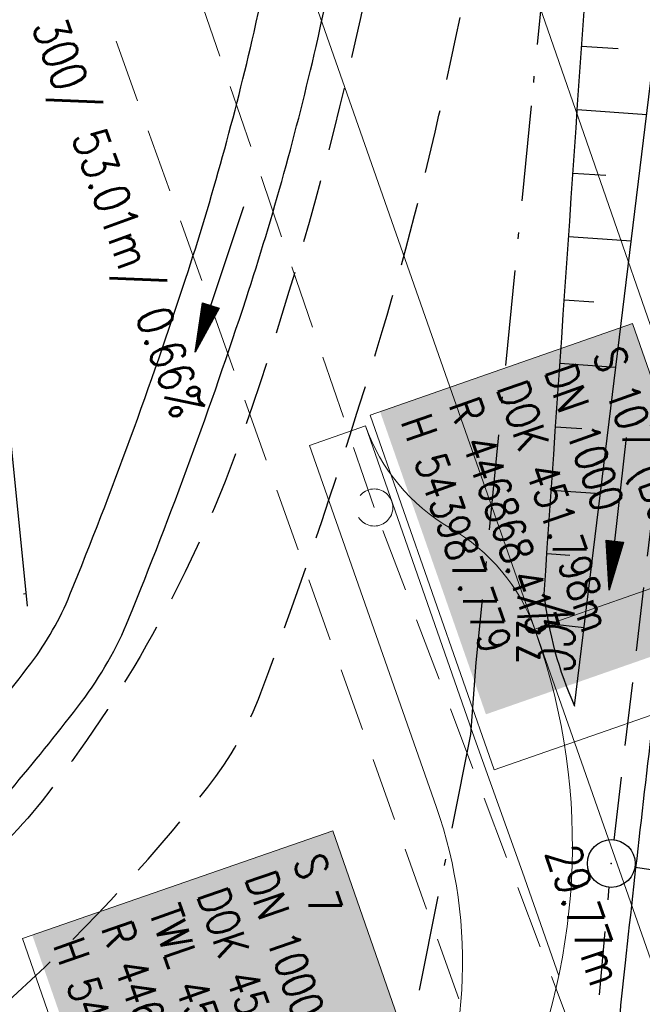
# Model space of a CAD drawing. Extents: x 446577 to 447216, y 443659 to 444842.
# Tile 67 of 177: x 446834 to 446853, y 444069 to 444100. Entities that reach past the tile are written whole.
import ezdxf

# ---------------------------------------------------------------- set-up
doc = ezdxf.new("R2010")
doc.units = 0
doc.header["$LTSCALE"] = 2
doc.header["$MEASUREMENT"] = 0
for name, pattern in [('ACAD_ISO02W100', [0.5, 0.25, -0.25]), ('AUSGEZOGEN', [0]), ('BAB-FM2', [2.6, 1.5, -0.5, 0.1, -0.5]), ('GESTRICH-X2', [1.5, 1, -0.5])]:
    doc.linetypes.add(name, pattern=pattern)
doc.layers.get('0').update_dxf_attribs({"linetype": 'AUSGEZOGEN'})
for name, color, linetype in [('ANMERKUNG', 7, 'CONTINUOUS'), ('BAB_FM', 5, 'BAB-FM2'), ('Beschriftung', 7, 'CONTINUOUS'), ('BOESCHG', 250, 'AUSGEZOGEN'), ('DB-Geländemodellierung', 15, 'CONTINUOUS'), ('FBRTOP', 250, 'AUSGEZOGEN'), ('GLOBAL', 7, 'CONTINUOUS'), ('Hintergrund', 7, 'CONTINUOUS'), ('Hintergrundplan', 7, 'CONTINUOUS'), ('KANAL', 7, 'GESTRICH-X2'), ('MULDE', 250, 'AUSGEZOGEN'), ('PFEIL', 7, 'CONTINUOUS'), ('PFEILTOP', 200, 'AUSGEZOGEN'), ('SCHLITZRINNE', 200, 'AUSGEZOGEN'), ('SCHSYMBOL', 200, 'AUSGEZOGEN'), ('STRASSE', 250, 'AUSGEZOGEN'), ('WEG', 250, 'GESTRICH-X2')]:
    doc.layers.add(name, color=color, linetype=linetype)
doc.styles.add('6', font='txt_____.ttf', dxfattribs={"width": 0.8, "height": 1})
doc.styles.add('8', font='txt_____.ttf', dxfattribs={"width": 0.8, "height": 1})
doc.styles.add('ROMANS', font='romans.shx', dxfattribs={"width": 0.8})

# ---------------------------------------------------------------- blocks, each defined once
blk = doc.blocks.new('GST')
at = {"color": 0}
blk.add_circle((0, 0), 0.75, dxfattribs=at)
blk.add_point((0, 0), dxfattribs=at)
blk = doc.blocks.new('10')
blk.add_blockref('GST', (0, 0))
blk = doc.blocks.new('PFEIL2')
at = {"color": 0}
for p, q in [((0.88, 0.002), (-2.401, -0.012)), ((0.881, -0.271), (0.879, 0.276)), ((0.879, 0.276), (2.429, 0.009)), ((0.911, 0.27), (0.879, 0.265)), ((0.965, 0.261), (0.879, 0.246)), ((1.019, 0.252), (0.879, 0.228)), ((1.073, 0.242), (0.879, 0.209)), ((1.127, 0.233), (0.879, 0.191)), ((1.181, 0.224), (0.879, 0.172)), ((1.235, 0.214), (0.879, 0.154)), ((1.289, 0.205), (0.879, 0.135)), ((1.343, 0.196), (0.879, 0.117)), ((1.397, 0.187), (0.879, 0.098)), ((1.451, 0.177), (0.879, 0.08)), ((1.505, 0.168), (0.879, 0.061)), ((1.559, 0.159), (0.88, 0.043)), ((1.613, 0.149), (0.88, 0.024)), ((1.668, 0.14), (0.88, 0.006)), ((1.722, 0.131), (0.88, -0.013)), ((1.776, 0.121), (0.88, -0.031)), ((1.83, 0.112), (0.88, -0.05)), ((1.884, 0.103), (0.88, -0.068)), ((1.938, 0.094), (0.88, -0.087)), ((1.992, 0.084), (0.88, -0.105)), ((2.046, 0.075), (0.88, -0.124)), ((2.1, 0.066), (0.88, -0.142)), ((2.154, 0.056), (0.88, -0.161)), ((2.208, 0.047), (0.88, -0.179)), ((2.262, 0.038), (0.881, -0.198)), ((2.316, 0.029), (0.881, -0.216)), ((2.37, 0.019), (0.881, -0.235)), ((2.424, 0.01), (0.881, -0.253)), ((2.429, 0.009), (0.881, -0.271))]:
    blk.add_line(p, q, dxfattribs=at)
blk = doc.blocks.new('Schacht')
at = {"color": 18, "lineweight": 9, "true_color": 0x000000}
blk.add_circle((0, 0), 0.779, dxfattribs=at)

msp = doc.modelspace()

# ---------------------------------------------------------------- hatches: boundary and pattern name
at = {"layer": 'SCHLITZRINNE'}
h = msp.add_hatch(dxfattribs=at)
h.set_pattern_fill('_USER', color=256, scale=1.5, angle=45, style=0, pattern_type=0)
h.set_pattern_definition([(322.9886, (446836.6, 444435.4555), (0.9029613, 1.1977733), [])])
edge = h.paths.add_edge_path()
edge.add_arc((443111.832, 443902.605), 3762.708, 8.237949, 8.309741, ccw=False)
edge.add_arc((446520.767, 444396.145), 318.231, 7.99109, 8.23795, ccw=False)
edge.add_arc((253459.124, 417293.726), 195272.941, 7.98719511, 7.99108691, ccw=False)
edge.add_arc((449695.908, 444828.286), 2886.155, 187.987194, 188.019207)
edge.add_arc((478554.213, 448893.922), 32029.442, 188.0192069, 188.0307218)
edge.add_arc((640420.622, 471731.273), 195498.946, 188.0307211, 188.03538189)
edge.add_arc((455274.806, 445594.124), 8517.332, 188.0353819, 188.0971516)
edge.add_arc((489167.9, 450416.106), 42751.721, 188.0971513, 188.1247221)
edge.add_arc((449184.272, 444707.99), 2362.699, 188.124722, 188.49575)
edge.add_arc((449950.357, 444822.425), 3137.283, 188.49575, 188.817734)
edge.add_arc((447543.72, 444449.095), 701.862, 188.817734, 189.303528)
edge.add_arc((451782.27, 445143.452), 4996.911, 189.303528, 189.485594)
edge.add_arc((448740.59, 444635.235), 1913.065, 189.485594, 190.210777)
edge.add_arc((449004.187, 444682.715), 2180.905, 190.210777, 190.889971)
edge.add_arc((448612.493, 444607.358), 1782.027, 190.889971, 191.613703)
edge.add_arc((448466.452, 444577.343), 1632.933, 191.613703, 192.369753)
edge.add_arc((450054.509, 444925.622), 3258.733, 192.369753, 192.712319)
edge.add_arc((448394.443, 444551.135), 1556.951, 192.712319, 193.207918)
edge.add_arc((448423.514, 444557.958), 1586.813, 193.207918, 193.562183)
edge.add_arc((449785.723, 444886.559), 2988.095, 193.562183, 193.820345)
edge.add_arc((448360.45, 444535.942), 1520.33, 193.820345, 194.673969)
edge.add_arc((449045.992, 444715.457), 2228.985, 194.673969, 195.378954)
edge.add_arc((447260.209, 444224.277), 376.885, 195.37895, 195.98013)
edge.add_arc((496192.196, 458236.932), 51275.744, 195.9801271, 196.0316672)
edge.add_arc((447192.225, 444157.103), 293.013, 196.03167, 196.92811)
edge.add_arc((450021.91, 445018.344), 3250.86, 196.928113, 197.197245)
edge.add_arc((443111.832, 443902.605), 3762.208, 8.237949, 8.309741, ccw=False)
edge.add_arc((446520.767, 444396.145), 317.731, 7.99109, 8.23795, ccw=False)
edge.add_arc((253459.124, 417293.726), 195272.441, 7.98719511, 7.99108691, ccw=False)
edge.add_arc((449695.908, 444828.286), 2886.655, 187.987194, 188.005519)
edge.add_line((446834.541, 444446.336), (446835.036, 444446.408))
h = msp.add_hatch(dxfattribs=at)
h.set_pattern_fill('_USER', color=256, scale=1.5, angle=45, style=0, pattern_type=0)
h.set_pattern_definition([(331.9152, (446910.9975, 444074.8353), (0.706167, 1.3233776), [])])
edge = h.paths.add_edge_path()
edge.add_arc((443111.832, 443902.605), 3762.708, 8.237949, 8.309741, ccw=False)
edge.add_arc((446520.767, 444396.145), 318.231, 7.99109, 8.23795, ccw=False)
edge.add_arc((253459.124, 417293.726), 195272.941, 7.98719511, 7.99108691, ccw=False)
edge.add_arc((449695.908, 444828.286), 2886.155, 187.987194, 188.019207)
edge.add_arc((478554.213, 448893.922), 32029.442, 188.0192069, 188.0307218)
edge.add_arc((640420.622, 471731.273), 195498.946, 188.0307211, 188.03538189)
edge.add_arc((455274.806, 445594.124), 8517.332, 188.0353819, 188.0971516)
edge.add_arc((489167.9, 450416.106), 42751.721, 188.0971513, 188.1247221)
edge.add_arc((449184.272, 444707.99), 2362.699, 188.124722, 188.49575)
edge.add_arc((449950.357, 444822.425), 3137.283, 188.49575, 188.817734)
edge.add_arc((447543.72, 444449.095), 701.862, 188.817734, 189.303528)
edge.add_arc((451782.27, 445143.452), 4996.911, 189.303528, 189.485594)
edge.add_arc((448740.59, 444635.235), 1913.065, 189.485594, 190.210777)
edge.add_arc((449004.187, 444682.715), 2180.905, 190.210777, 190.889971)
edge.add_arc((448612.493, 444607.358), 1782.027, 190.889971, 191.613703)
edge.add_arc((448466.452, 444577.343), 1632.933, 191.613703, 192.369753)
edge.add_arc((450054.509, 444925.622), 3258.733, 192.369753, 192.712319)
edge.add_arc((448394.443, 444551.135), 1556.951, 192.712319, 193.207918)
edge.add_arc((448423.514, 444557.958), 1586.813, 193.207918, 193.562183)
edge.add_arc((449785.723, 444886.559), 2988.095, 193.562183, 193.820345)
edge.add_arc((448360.45, 444535.942), 1520.33, 193.820345, 194.673969)
edge.add_arc((449045.992, 444715.457), 2228.985, 194.673969, 195.378954)
edge.add_arc((447260.209, 444224.277), 376.885, 195.37895, 195.98013)
edge.add_arc((496192.196, 458236.932), 51275.744, 195.9801271, 196.0316672)
edge.add_arc((447192.225, 444157.103), 293.013, 196.03167, 196.92811)
edge.add_arc((450021.91, 445018.344), 3250.86, 196.928113, 197.197245)
edge.add_arc((447192.225, 444157.103), 293.513, 196.16651, 196.92811)
edge.add_arc((450021.91, 445018.344), 3251.36, 196.928113, 197.197245)

# ---------------------------------------------------------------- linework, layer by layer
at = {"layer": 'BAB_FM'}
msp.add_lwpolyline([(446853.708, 444137.267), (446853.277, 444131.79), (446852.327, 444121.976), (446851.522, 444114.05), (446850.881, 444107.032), (446849.887, 444096.942), (446848.156, 444079.429), (446847.984, 444077.166), (446846.008, 444067.334), (446844.876, 444059.316)], dxfattribs=at)
at = {"layer": 'Beschriftung', "color": 18, "lineweight": 9, "true_color": 0x000000}
for points in [[(446853.073, 444090.096), (446856.971, 444078.936), (446848.727, 444076.056), (446844.828, 444087.216), (446853.073, 444090.096)], [(446843.654, 444074.143), (446846.876, 444064.88), (446837.117, 444061.485), (446833.894, 444070.748), (446843.654, 444074.143)]]:
    msp.add_lwpolyline(points, close=True, dxfattribs=at)
at = {"layer": 'BOESCHG'}
for p, q in [((446851.477, 444098.812), (446851.475, 444098.812)), ((446852.621, 444098.734), (446851.475, 444098.812)), ((446851.341, 444096.817), (446851.339, 444096.817)), ((446853.526, 444096.668), (446851.339, 444096.817)), ((446851.204, 444094.822), (446851.202, 444094.822)), ((446852.243, 444094.751), (446851.202, 444094.822)), ((446851.068, 444092.826), (446851.066, 444092.826)), ((446853.041, 444092.691), (446851.066, 444092.826)), ((446850.932, 444090.831), (446850.93, 444090.831)), ((446851.864, 444090.767), (446850.93, 444090.831)), ((446850.795, 444088.836), (446850.793, 444088.836)), ((446852.556, 444088.715), (446850.793, 444088.836)), ((446850.659, 444086.84), (446850.657, 444086.84)), ((446851.485, 444086.784), (446850.657, 444086.84)), ((446850.522, 444084.845), (446850.52, 444084.845)), ((446852.071, 444084.739), (446850.52, 444084.845)), ((446850.385, 444082.85), (446850.383, 444082.85)), ((446851.106, 444082.8), (446850.383, 444082.85)), ((446850.435, 444080.661), (446851.558, 444080.534))]:
    msp.add_line(p, q, dxfattribs=at)
msp.add_lwpolyline([(446851.257, 444078.066), (446854.894, 444107.889), (446857.706, 444136.701), (446859.375, 444172.578), (446858.291, 444179.896), (446854.366, 444208.322)], dxfattribs=at)
msp.add_lwpolyline([(446850.297, 444081.579, 0.000178), (446851.901, 444105.062, 0.0003), (446852.836, 444118.951, 0.000008), (446854.502, 444143.918, 0.00008), (446854.675, 444146.523, 0.009299), (446855.437, 444162.486, 0.028343), (446855.292, 444167.731, 0.032081), (446854.491, 444173.092, -0.022453), (446853.199, 444180.724, -0.001175), (446852.846, 444183.64, 0.000479), (446851.991, 444190.793, 0.00536), (446850.025, 444205.751, 0.109268), (446849.762, 444206.452, 0.274027), (446849.529, 444206.567, 0.013185), (446844.534, 444206.055, 0.021428), (446840.347, 444205.33, 0.02141), (446836.233, 444204.249)], format="xyb", dxfattribs=at)
msp.add_arc((446861.83, 444082.843), 11.603, 186.2548, 204.3134, dxfattribs=at)
at = {"layer": 'DB-Geländemodellierung', "linetype": 'Continuous'}
msp.add_line((446831.758, 444103.982), (446834.047, 444081.203), dxfattribs=at)
at = {"layer": 'DB-Geländemodellierung', "linetype": 'ACAD_ISO02W100'}
msp.add_line((446834.007, 444081.594), (446833.929, 444081.586), dxfattribs=at)
at = {"layer": 'FBRTOP', "color": 0, "const_width": 0.5}
for points in [[(446953.236, 443912.197, -0.000006), (446957.365, 443900.399, 0.000004), (446961.494, 443888.601, 0.000002), (446973.881, 443853.206, 0.000002), (446986.269, 443817.81, 0.000004), (446998.657, 443782.416, -0.000006), (447011.045, 443747.021, -0.000001), (447016.033, 443732.768, 0.000003)], [(446979.664, 443921.447, -0.000006), (446983.793, 443909.648, 0.000004), (446987.922, 443897.849, 0.000002), (447000.31, 443862.454, 0.000002), (447012.697, 443827.06, 0.000004), (447025.085, 443791.665, -0.000006), (447037.473, 443756.271, 0), (447039.084, 443751.668, 0.000003)], [(446839.935, 444441.166, -0.000011), (446846.01, 444397.876, 0.000067)], [(446954.889, 443992.234, 0.000003), (446959.018, 443980.437, -0.000018)], [(446928.459, 443982.988, 0.000003), (446932.589, 443971.189, -0.000018), (446936.719, 443959.39, -0.000007), (446940.848, 443947.592, 0.000013), (446944.977, 443935.794, 0.000013), (446949.106, 443923.995, -0.000019)], [(446866.566, 444271.777, 0.002691), (446871.765, 444245.898, 0.003085), (446877.214, 444220.305, 0.003296), (446882.62, 444196.418, 0.003493), (446888.335, 444172.666, 0.003551), (446894.287, 444149.378, 0.002848), (446900.319, 444126.973, 0.002558), (446907.306, 444102.1, 0.002824), (446915.542, 444073.946, 0.003985), (446921.651, 444054.071, 0.002928), (446930.243, 444027.436, 0.003935), (446936.907, 444007.707, 0.000126), (446946.647, 443979.626, 0.000195), (446952.953, 443961.485, 0.000026), (446968.558, 443916.655, 0.000443), (446969.471, 443914.039, 0.00013), (446975.672, 443896.342, -0.000082), (446985.547, 443868.172, -0.00001), (446990.142, 443855.056, -0.000011), (446994.25, 443843.328, -0.000533)], [(446963.147, 443968.64, -0.000007), (446967.276, 443956.841, 0.000013)], [(446926.622, 443988.238, 0.000004), (446928.252, 443983.582, 0.00003)]]:
    msp.add_lwpolyline(points, format="xyb", dxfattribs=at)
at = {"layer": 'Hintergrund', "color": 254, "lineweight": 18, "true_color": 0xcccccc}
for p, q in [((446844.684, 444086.88), (446842.925, 444086.263)), ((446844.684, 444086.88), (446848.109, 444077.058)), ((446848.109, 444077.058), (446849.616, 444072.843)), ((446849.616, 444072.843), (446850.759, 444069.579))]:
    msp.add_line(p, q, dxfattribs=at)
for points in [[(446844.684, 444086.88, 0.179729), (446847.35, 444083.662)], [(446842.925, 444086.263), (446846.906, 444074.909, -0.198089), (446846.251, 444063.492), (446840.442, 444051.417, 0.177553), (446838.776, 444034.285, -0.170894), (446838.583, 444032.24), (446835.564, 444025.958)], [(446850.004, 444080.48, 0.178147), (446847.35, 444083.662)], [(446850.062, 444080.312, -0.19887), (446849.211, 444065.031), (446842.245, 444050.55, 0.186096), (446840.915, 444034.056)]]:
    msp.add_lwpolyline(points, format="xyb", dxfattribs=at)
at = {"layer": 'Hintergrundplan', "color": 254, "lineweight": 18, "true_color": 0xcccccc}
for p, q in [((446856.194, 444082.65), (446840.221, 444128.786)), ((446857.874, 444058.011), (446833.865, 444126.56)), ((446844.684, 444086.88), (446842.925, 444086.263)), ((446844.684, 444086.88), (446848.109, 444077.058)), ((446856.194, 444082.65), (446850.004, 444080.48)), ((446848.109, 444077.058), (446849.616, 444072.843)), ((446849.616, 444072.843), (446850.759, 444069.579))]:
    msp.add_line(p, q, dxfattribs=at)
for points in [[(446844.684, 444086.88, 0.179729), (446847.35, 444083.662)], [(446842.925, 444086.263), (446846.906, 444074.909, -0.198089), (446846.251, 444063.492), (446840.442, 444051.417, 0.177553), (446838.776, 444034.285, -0.170894), (446838.583, 444032.24), (446835.564, 444025.958)], [(446850.004, 444080.48, 0.178147), (446847.35, 444083.662)], [(446850.062, 444080.312, -0.19887), (446849.211, 444065.031), (446842.245, 444050.55, 0.186096), (446840.915, 444034.056)]]:
    msp.add_lwpolyline(points, format="xyb", dxfattribs=at)
at = {"layer": 'KANAL', "color": 92, "lineweight": 9, "true_color": 0x00b400}
msp.add_line((446848.624, 444066.025), (446830.786, 444115.938, 451.592), dxfattribs=at)
at = {"layer": 'KANAL'}
for p, q in [((446852.5, 444073.844), (446854.531, 444091.125)), ((446853.156, 444073), (446859.375, 444072.031)), ((446850.125, 444048.063), (446852.344, 444072.375))]:
    msp.add_line(p, q, dxfattribs=at)
at = {"layer": 'KANAL', "color": 92, "lineweight": 9, "true_color": 0x00b400}
msp.add_polyline3d([(446855.478, 444056.458, 0), (446844.957, 444084.31, 0), (446832.482, 444120.803, 451.482), (446826.566, 444143.862, 450.963)], dxfattribs=at)
at = {"layer": 'MULDE', "flags": 128}
for points in [[(446831.433, 444073.102, 0.027405), (446835.754, 444078.197, 0.0657), (446837.243, 444080.815, 0.017533), (446840.926, 444090.87, 0.02288), (446843.127, 444098.816, 0.010625), (446845.241, 444109.073, 0.010696), (446846.904, 444119.343, 0.023697), (446847.379, 444124.501, 0.005507), (446848.111, 444146.379, 0.052056), (446847.006, 444159.885, 0.03238), (446841.668, 444180.76, 0.03238)], [(446829.981, 444074.478, 0.027405), (446834.16, 444079.405, 0.0657), (446835.391, 444081.569, 0.017533), (446839.025, 444091.492, 0.02288), (446841.177, 444099.262, 0.010625), (446843.274, 444109.435, 0.010696), (446844.924, 444119.621, 0.023697), (446845.381, 444124.59, 0.005507), (446846.111, 444146.423, 0.052056), (446845.04, 444159.516, 0.03238), (446839.766, 444180.14, 0.03238)]]:
    msp.add_lwpolyline(points, format="xyb", dxfattribs=at)
at = {"layer": 'STRASSE'}
for points in [[(447043.661, 443874.317, 0.00065), (447041.176, 443881.432, 0.001872), (447040.301, 443883.897, 0.056151), (447039.637, 443885.247, 0.027107), (447037.823, 443887.77, 0.023122), (447036.129, 443889.687, 0.039357), (447035, 443890.681, 0.016729), (447033.458, 443891.758, 0.021771), (447032.213, 443892.493, 0.00424), (447031.256, 443892.992, 0.001159), (447027.738, 443894.78, 0.012233), (447021.582, 443897.704, -0.012648), (447015.63, 443900.536, -0.04443), (447012.536, 443902.469, -0.040823), (447009.574, 443905.112, -0.048131), (447006.927, 443908.492, -0.056635), (447005.322, 443911.773, -0.000988), (447002.382, 443920.089, -0.000382), (446994.841, 443941.603, -0.000001), (446989.039, 443958.198, -0.000032)], [(447068.931, 443945.908, 0.000002), (447074.525, 443910.767, 0.000014)], [(447049.189, 444050.771, 0.000203), (447055.063, 444013.845, 0.000415), (447057.959, 443995.782, 0.000007), (447066.417, 443943.312, -0.000072), (447067.235, 443938.233, -0.000506), (447069.899, 443921.568, 0.000383), (447073.414, 443899.55, 0.002551), (447074.205, 443894.777, 0.000503), (447078.363, 443870.591, 0.006787)], [(446860.828, 444142.838, -0.004342), (446859.19, 444122.313, -0.007421), (446857.949, 444110.329, -0.005828), (446855.94, 444094.919, 0.005838), (446853.934, 444079.537, 0.002081), (446852.843, 444069.99, 0.006504), (446852.546, 444066.929, 0.011525), (446852.483, 444065.884, 0.003515), (446852.378, 444062.455, 0.021637), (446852.507, 444055.934, 0.01721), (446853.305, 444047.775, 0.016598), (446854.629, 444039.829, 0.025623), (446855.918, 444034.77, 0.001286), (446856.675, 444032.351, 0.004431), (446856.903, 444031.651, 0.002442), (446857.661, 444029.427, 0.000136), (446871.48, 443989.559, 0.000951), (446884.947, 443950.977, 0.029801), (446885.452, 443949.774, 0.032126), (446886.053, 443948.727, -0.016284), (446887.303, 443946.701, -0.009651), (446888.18, 443945.1, 0.015724), (446888.73, 443944.123, 0.031866)]]:
    msp.add_lwpolyline(points, format="xyb", dxfattribs=at)
at = {"layer": 'WEG', "flags": 128}
for points in [[(446833.308, 444068.653, 0.043042), (446839.721, 444075.509, 0.078339), (446841.392, 444078.479, 0.015374), (446845.05, 444089.323, 0.020315), (446847.227, 444097.708, 0.007774), (446849.458, 444108.84, 0.00849), (446851.169, 444119.095, 0.023953), (446851.62, 444123.57, 0.004693), (446852.609, 444146.488, 0.058644), (446851.14, 444164.059, 0.038995), (446843.864, 444189.505)], [(446841.067, 444189.122, -0.03514), (446847.709, 444163.87, -0.052625), (446849.136, 444146.467, -0.004496), (446848.403, 444123.804, -0.02262), (446848.013, 444119.311, -0.011894), (446846.344, 444108.668, -0.012199), (446844.218, 444098.381, -0.026012), (446840.887, 444086.803, -0.044115), (446837.984, 444080.31, -0.038944), (446834.514, 444075.086, -0.065339), (446831.839, 444072.461), (446822.108, 444065.131), (446808.813, 444055.116)]]:
    msp.add_lwpolyline(points, format="xyb", dxfattribs=at)

# ---------------------------------------------------------------- block references
at = {"layer": 'KANAL', "xscale": 0.75, "yscale": 0.75}
msp.add_blockref('Schacht', (446844.957, 444084.31), dxfattribs=at)
at = {"layer": 'PFEIL', "rotation": 263.3098999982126}
msp.add_blockref('PFEIL2', (446852.617, 444084.124), dxfattribs=at)
at = {"layer": 'PFEILTOP', "rotation": 251.3627910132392}
msp.add_blockref('PFEIL2', (446840.1, 444091.501), dxfattribs=at)
at = {"layer": 'SCHSYMBOL', "rotation": 286.3652}
msp.add_blockref('10', (446852.41, 444073.111), dxfattribs=at)

# ---------------------------------------------------------------- texts
at = {"layer": 'ANMERKUNG', "style": 'ROMANS', "oblique": 7, "width": 0.5}
msp.add_text('33V', height=1.8, rotation=90, dxfattribs=at).set_placement((446851.257, 444079.066))
at = {"layer": 'Beschriftung', "color": 92, "true_color": 0x00b400, "insert": (446833.727, 444104.02), "char_height": 1.1, "attachment_point": 1, "rotation": 289.6664, "line_spacing_factor": 0.959981, "style": '6'}
msp.add_mtext('UP DN 300/ 53.01m/ 0.66%', dxfattribs=at)
at = {"layer": 'Beschriftung', "color": 18, "true_color": 0x000000, "char_height": 1, "attachment_point": 1, "line_spacing_factor": 0.959981, "style": '8', "bg_fill": 1, "box_fill_scale": 1.5, "bg_fill_color": 256, "bg_fill_true_color": 11599800, "bg_fill_transparency": 0}
for s, insert, rotation in [('S 107 (Bestand)^JDN 1000^JDOK 451.798m^JR 446868.413^JH 543987.779', (446852.766, 444089.459), 289.2551), ('S 7^JDN 1000^JDOK 451.94m^JTWL 450.36m^JR 446872.081^JH 543969.494', (446843.346, 444073.507), 289.1804)]:
    msp.add_mtext(s, dxfattribs=dict(at, insert=insert, rotation=rotation))
at = {"layer": 'GLOBAL', "color": 92, "true_color": 0x00b400, "insert": (446851.363, 444073.807), "char_height": 1.1, "attachment_point": 1, "rotation": 288.8725, "line_spacing_factor": 0.959981, "style": '6'}
msp.add_mtext('29.77m', dxfattribs=at)

doc.saveas('drawing.dxf')
